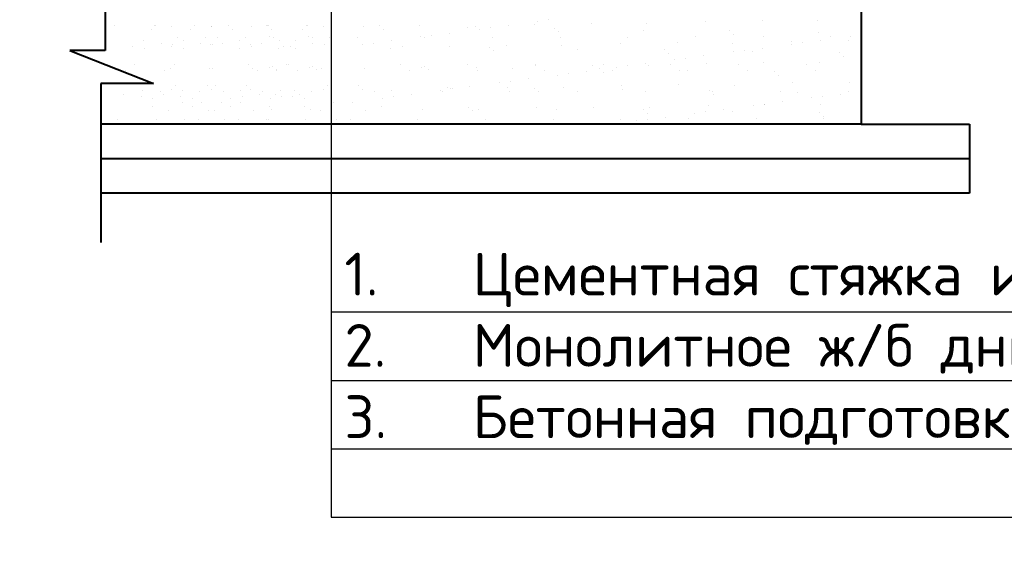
# Model space of a CAD drawing. Header units: millimetres. Extents: x -3143211 to -2549809, y 1060331 to 1394375.
# Tile 124 of 145: x -3028546 to -3022790, y 1304732 to 1307811. Entities that reach past the tile are written whole.
import ezdxf

# ---------------------------------------------------------------- set-up
doc = ezdxf.new("R2010")
doc.units = ezdxf.units.MM
doc.layers.add('РУССКИЙ', color=3, linetype='Continuous')
doc.layers.add('шрифт', color=1, linetype='Continuous')
doc.layers.add('Сплошная толстая', color=7, linetype='Continuous', lineweight=40)
doc.styles.get("Standard").update_dxf_attribs({"font": 'isocpeui.ttf'})
doc.styles.add('Times New Romans', font='times.ttf', dxfattribs={"height": 300})

msp = doc.modelspace()

# ---------------------------------------------------------------- linework, layer by layer
at = {"color": 0}
for p, q in [((-3025538.39779, 1307785.37396), (-3025538.39779, 1307785.37396)), ((-3025518.15521, 1307800.52322), (-3025518.15521, 1307800.52322)), ((-3025452.05062, 1307809.22605), (-3025452.05062, 1307809.22605)), ((-3024538.0729, 1307800.41419), (-3024538.0729, 1307800.41419)), ((-3024205.63883, 1307804.65447), (-3024205.63883, 1307804.65447)), ((-3023880.76144, 1307803.09629), (-3023880.76144, 1307803.09629)), ((-3027989.56203, 1307774.57402), (-3027989.56203, 1307774.57402)), ((-3027777.67685, 1307755.17501), (-3027777.67685, 1307755.17501)), ((-3027758.59607, 1307774.57402), (-3027758.59607, 1307774.57402)), ((-3027754.26829, 1307776.62499), (-3027754.26829, 1307776.62499)), ((-3027657.12796, 1307770.33374), (-3027657.12796, 1307770.33374)), ((-3027546.71089, 1307755.17501), (-3027546.71089, 1307755.17501)), ((-3027523.30233, 1307776.62499), (-3027523.30233, 1307776.62499)), ((-3027426.162, 1307770.33374), (-3027426.162, 1307770.33374)), ((-3027424.09465, 1307770.33374), (-3027424.09465, 1307770.33374)), ((-3027326.95432, 1307776.62499), (-3027326.95432, 1307776.62499)), ((-3027303.54577, 1307755.17501), (-3027303.54577, 1307755.17501)), ((-3027193.1287, 1307770.33374), (-3027193.1287, 1307770.33374)), ((-3027104.19005, 1307774.57402), (-3027104.19005, 1307774.57402)), ((-3027095.98836, 1307776.62499), (-3027095.98836, 1307776.62499)), ((-3027091.66058, 1307774.57402), (-3027091.66058, 1307774.57402)), ((-3027072.57981, 1307755.17501), (-3027072.57981, 1307755.17501)), ((-3026892.30487, 1307755.17501), (-3026892.30487, 1307755.17501)), ((-3026868.89631, 1307776.62499), (-3026868.89631, 1307776.62499)), ((-3026860.69462, 1307774.57402), (-3026860.69462, 1307774.57402)), ((-3026771.75598, 1307770.33374), (-3026771.75598, 1307770.33374)), ((-3026538.72268, 1307770.33374), (-3026538.72268, 1307770.33374)), ((-3026441.58235, 1307776.62499), (-3026441.58235, 1307776.62499)), ((-3026418.17379, 1307755.17501), (-3026418.17379, 1307755.17501)), ((-3026206.28861, 1307774.57402), (-3026206.28861, 1307774.57402)), ((-3026032.51185, 1307732.80688), (-3026032.51185, 1307732.80688)), ((-3025925.90718, 1307765.39572), (-3025925.90718, 1307765.39572)), ((-3025881.41123, 1307773.01585), (-3025881.41123, 1307773.01585)), ((-3025860.01035, 1307755.51713), (-3025860.01035, 1307755.51713)), ((-3025793.90577, 1307764.21997), (-3025793.90577, 1307764.21997)), ((-3025690.6567, 1307777.81297), (-3025690.6567, 1307777.81297)), ((-3025417.72276, 1307761.03044), (-3025417.72276, 1307761.03044)), ((-3025394.3142, 1307739.58045), (-3025394.3142, 1307739.58045)), ((-3024393.86317, 1307745.43588), (-3024393.86317, 1307745.43588)), ((-3024370.45461, 1307723.98589), (-3024370.45461, 1307723.98589)), ((-3023878.18801, 1307734.20661), (-3023878.18801, 1307734.20661)), ((-3027821.48365, 1307687.8008), (-3027821.48365, 1307687.8008)), ((-3027718.23458, 1307674.2078), (-3027718.23458, 1307674.2078)), ((-3027652.12999, 1307665.50497), (-3027652.12999, 1307665.50497)), ((-3027622.39488, 1307706.31192), (-3027622.39488, 1307706.31192)), ((-3027590.51769, 1307687.8008), (-3027590.51769, 1307687.8008)), ((-3027487.26862, 1307674.2078), (-3027487.26862, 1307674.2078)), ((-3027458.82774, 1307706.31192), (-3027458.82774, 1307706.31192)), ((-3027429.09262, 1307665.50497), (-3027429.09262, 1307665.50497)), ((-3027421.16403, 1307665.50497), (-3027421.16403, 1307665.50497)), ((-3027391.42892, 1307706.31192), (-3027391.42892, 1307706.31192)), ((-3027362.98804, 1307674.2078), (-3027362.98804, 1307674.2078)), ((-3027259.73897, 1307687.8008), (-3027259.73897, 1307687.8008)), ((-3027227.86178, 1307706.31192), (-3027227.86178, 1307706.31192)), ((-3027198.12666, 1307665.50497), (-3027198.12666, 1307665.50497)), ((-3027132.02208, 1307674.2078), (-3027132.02208, 1307674.2078)), ((-3027087.23748, 1307710.51105), (-3027087.23748, 1307710.51105)), ((-3027063.33155, 1307707.03051), (-3027063.33155, 1307707.03051)), ((-3027028.77301, 1307687.8008), (-3027028.77301, 1307687.8008)), ((-3026936.11167, 1307687.8008), (-3026936.11167, 1307687.8008)), ((-3026856.27152, 1307710.51105), (-3026856.27152, 1307710.51105)), ((-3026832.8626, 1307674.2078), (-3026832.8626, 1307674.2078)), ((-3026832.36559, 1307707.03051), (-3026832.36559, 1307707.03051)), ((-3026766.75802, 1307665.50497), (-3026766.75802, 1307665.50497)), ((-3026737.0229, 1307706.31192), (-3026737.0229, 1307706.31192)), ((-3026573.45576, 1307706.31192), (-3026573.45576, 1307706.31192)), ((-3026543.72064, 1307665.50497), (-3026543.72064, 1307665.50497)), ((-3026477.61606, 1307674.2078), (-3026477.61606, 1307674.2078)), ((-3026374.36699, 1307687.8008), (-3026374.36699, 1307687.8008)), ((-3026201.8655, 1307710.51105), (-3026201.8655, 1307710.51105)), ((-3026177.95957, 1307707.03051), (-3026177.95957, 1307707.03051)), ((-3026135.76091, 1307719.21388), (-3026135.76091, 1307719.21388)), ((-3025782.46339, 1307707.74911), (-3025782.46339, 1307707.74911)), ((-3025386.9672, 1307708.4677), (-3025386.9672, 1307708.4677)), ((-3024701.80119, 1307674.78105), (-3024701.80119, 1307674.78105)), ((-3024595.97483, 1307709.90488), (-3024595.97483, 1307709.90488)), ((-3024376.92381, 1307673.22287), (-3024376.92381, 1307673.22287)), ((-3024200.47865, 1307710.62348), (-3024200.47865, 1307710.62348)), ((-3024033.91037, 1307685.58099), (-3024033.91037, 1307685.58099)), ((-3024033.64112, 1307667.14109), (-3024033.64112, 1307667.14109)), ((-3023967.53654, 1307675.84392), (-3023967.53654, 1307675.84392)), ((-3023864.28747, 1307689.43692), (-3023864.28747, 1307689.43692)), ((-3023804.98246, 1307711.34207), (-3023804.98246, 1307711.34207)), ((-3023701.4763, 1307689.82127), (-3023701.4763, 1307689.82127)), ((-3023691.78598, 1307712.14717), (-3023691.78598, 1307712.14717)), ((-3027888.16523, 1307653.93106), (-3027888.16523, 1307653.93106)), ((-3027818.27704, 1307643.14243), (-3027818.27704, 1307643.14243)), ((-3027657.19927, 1307653.93106), (-3027657.19927, 1307653.93106)), ((-3027587.31109, 1307643.14243), (-3027587.31109, 1307643.14243)), ((-3027262.94557, 1307643.14243), (-3027262.94557, 1307643.14243)), ((-3027193.05739, 1307653.93106), (-3027193.05739, 1307653.93106)), ((-3027031.97961, 1307643.14243), (-3027031.97961, 1307643.14243)), ((-3027002.79325, 1307653.93106), (-3027002.79325, 1307653.93106)), ((-3026962.09143, 1307653.93106), (-3026962.09143, 1307653.93106)), ((-3026932.90507, 1307643.14243), (-3026932.90507, 1307643.14243)), ((-3026377.57359, 1307643.14243), (-3026377.57359, 1307643.14243)), ((-3026307.68541, 1307653.93106), (-3026307.68541, 1307653.93106)), ((-3026034.56015, 1307655.50054), (-3026034.56015, 1307655.50054)), ((-3025799.50098, 1307649.56578), (-3025799.50098, 1307649.56578)), ((-3025776.09243, 1307628.11579), (-3025776.09243, 1307628.11579)), ((-3025702.12608, 1307659.74082), (-3025702.12608, 1307659.74082)), ((-3025377.2487, 1307658.18265), (-3025377.2487, 1307658.18265)), ((-3024375.49627, 1307622.135), (-3024375.49627, 1307622.135)), ((-3024309.39168, 1307630.83784), (-3024309.39168, 1307630.83784)), ((-3024259.96623, 1307622.74195), (-3024259.96623, 1307622.74195)), ((-3024206.14261, 1307644.43083), (-3024206.14261, 1307644.43083)), ((-3023751.78181, 1307618.37667), (-3023751.78181, 1307618.37667)), ((-3025135.25703, 1307548.11063), (-3025135.25703, 1307548.11063)), ((-3024717.35141, 1307577.12892), (-3024717.35141, 1307577.12892)), ((-3024651.24683, 1307585.83175), (-3024651.24683, 1307585.83175)), ((-3024547.99776, 1307599.42475), (-3024547.99776, 1307599.42475)), ((-3024530.07274, 1307555.70757), (-3024530.07274, 1307555.70757)), ((-3024344.26466, 1307549.54781), (-3024344.26466, 1307549.54781)), ((-3024197.63867, 1307559.94785), (-3024197.63867, 1307559.94785)), ((-3023948.76847, 1307550.26641), (-3023948.76847, 1307550.26641)), ((-3023872.76129, 1307558.38967), (-3023872.76129, 1307558.38967)), ((-3023728.37325, 1307596.92668), (-3023728.37325, 1307596.92668)), ((-3027927.66041, 1307511.83633), (-3027927.66041, 1307511.83633)), ((-3027874.10506, 1307545.95485), (-3027874.10506, 1307545.95485)), ((-3027696.69445, 1307511.83633), (-3027696.69445, 1307511.83633)), ((-3027665.12812, 1307525.62712), (-3027665.12812, 1307525.62712)), ((-3027643.1391, 1307545.95485), (-3027643.1391, 1307545.95485)), ((-3027434.16216, 1307525.62712), (-3027434.16216, 1307525.62712)), ((-3027416.0945, 1307525.62712), (-3027416.0945, 1307525.62712)), ((-3027207.11756, 1307545.95485), (-3027207.11756, 1307545.95485)), ((-3027185.12854, 1307525.62712), (-3027185.12854, 1307525.62712)), ((-3027153.5622, 1307511.83633), (-3027153.5622, 1307511.83633)), ((-3027083.66043, 1307529.8674), (-3027083.66043, 1307529.8674)), ((-3027066.65119, 1307538.10112), (-3027066.65119, 1307538.10112)), ((-3027043.24263, 1307516.65113), (-3027043.24263, 1307516.65113)), ((-3027042.28844, 1307511.83633), (-3027042.28844, 1307511.83633)), ((-3026988.73308, 1307545.95485), (-3026988.73308, 1307545.95485)), ((-3026976.1516, 1307545.95485), (-3026976.1516, 1307545.95485)), ((-3026922.59624, 1307511.83633), (-3026922.59624, 1307511.83633)), ((-3026852.69447, 1307529.8674), (-3026852.69447, 1307529.8674)), ((-3026835.68523, 1307538.10112), (-3026835.68523, 1307538.10112)), ((-3026812.27667, 1307516.65113), (-3026812.27667, 1307516.65113)), ((-3026779.75614, 1307525.62712), (-3026779.75614, 1307525.62712)), ((-3026530.72252, 1307525.62712), (-3026530.72252, 1307525.62712)), ((-3026321.74558, 1307545.95485), (-3026321.74558, 1307545.95485)), ((-3026268.19022, 1307511.83633), (-3026268.19022, 1307511.83633)), ((-3026198.28845, 1307529.8674), (-3026198.28845, 1307529.8674)), ((-3026181.27921, 1307538.10112), (-3026181.27921, 1307538.10112)), ((-3026157.87065, 1307516.65113), (-3026157.87065, 1307516.65113)), ((-3025926.2494, 1307546.67345), (-3025926.2494, 1307546.67345)), ((-3025873.41107, 1307528.30923), (-3025873.41107, 1307528.30923)), ((-3025872.69404, 1307512.55492), (-3025872.69404, 1307512.55492)), ((-3025665.60405, 1307526.87184), (-3025665.60405, 1307526.87184)), ((-3025530.75321, 1307547.39204), (-3025530.75321, 1307547.39204)), ((-3025530.39763, 1307540.66735), (-3025530.39763, 1307540.66735)), ((-3025477.19785, 1307513.27351), (-3025477.19785, 1307513.27351)), ((-3025334.95712, 1307495.81959), (-3025334.95712, 1307495.81959)), ((-3025231.70805, 1307509.41258), (-3025231.70805, 1307509.41258)), ((-3025197.96356, 1307544.90763), (-3025197.96356, 1307544.90763)), ((-3025157.41962, 1307522.50656), (-3025157.41962, 1307522.50656)), ((-3025134.01107, 1307501.05657), (-3025134.01107, 1307501.05657)), ((-3025081.70167, 1307513.99211), (-3025081.70167, 1307513.99211)), ((-3025059.20656, 1307532.12284), (-3025059.20656, 1307532.12284)), ((-3024993.10197, 1307540.82567), (-3024993.10197, 1307540.82567)), ((-3024873.08618, 1307543.34945), (-3024873.08618, 1307543.34945)), ((-3024686.20548, 1307514.7107), (-3024686.20548, 1307514.7107)), ((-3024641.74446, 1307511.27728), (-3024641.74446, 1307511.27728)), ((-3024290.7093, 1307515.42929), (-3024290.7093, 1307515.42929)), ((-3024133.56003, 1307506.91201), (-3024133.56003, 1307506.91201)), ((-3023895.21311, 1307516.14788), (-3023895.21311, 1307516.14788)), ((-3025742.91685, 1307442.11067), (-3025742.91685, 1307442.11067)), ((-3025676.81226, 1307450.8135), (-3025676.81226, 1307450.8135)), ((-3025573.5632, 1307464.4065), (-3025573.5632, 1307464.4065)), ((-3025401.0617, 1307487.11675), (-3025401.0617, 1307487.11675)), ((-3024110.15148, 1307485.46202), (-3024110.15148, 1307485.46202)), ((-3024025.91022, 1307440.87437), (-3024025.91022, 1307440.87437)), ((-3023693.47615, 1307445.11465), (-3023693.47615, 1307445.11465)), ((-3027826.2772, 1307398.43581), (-3027826.2772, 1307398.43581)), ((-3027724.96351, 1307388.29105), (-3027724.96351, 1307388.29105)), ((-3027656.20176, 1307405.18647), (-3027656.20176, 1307405.18647)), ((-3027632.7932, 1307426.63645), (-3027632.7932, 1307426.63645)), ((-3027595.31124, 1307398.43581), (-3027595.31124, 1307398.43581)), ((-3027493.99755, 1307388.29105), (-3027493.99755, 1307388.29105)), ((-3027448.42941, 1307426.63645), (-3027448.42941, 1307426.63645)), ((-3027425.2358, 1307405.18647), (-3027425.2358, 1307405.18647)), ((-3027425.02086, 1307405.18647), (-3027425.02086, 1307405.18647)), ((-3027401.82724, 1307426.63645), (-3027401.82724, 1307426.63645)), ((-3027356.2591, 1307388.29105), (-3027356.2591, 1307388.29105)), ((-3027254.94541, 1307398.43581), (-3027254.94541, 1307398.43581)), ((-3027217.46345, 1307426.63645), (-3027217.46345, 1307426.63645)), ((-3027194.0549, 1307405.18647), (-3027194.0549, 1307405.18647)), ((-3027125.29314, 1307388.29105), (-3027125.29314, 1307388.29105)), ((-3027023.97945, 1307398.43581), (-3027023.97945, 1307398.43581)), ((-3026940.90522, 1307398.43581), (-3026940.90522, 1307398.43581)), ((-3026839.59154, 1307388.29105), (-3026839.59154, 1307388.29105)), ((-3026770.82978, 1307405.18647), (-3026770.82978, 1307405.18647)), ((-3026747.42122, 1307426.63645), (-3026747.42122, 1307426.63645)), ((-3026563.05744, 1307426.63645), (-3026563.05744, 1307426.63645)), ((-3026539.64888, 1307405.18647), (-3026539.64888, 1307405.18647)), ((-3026470.88713, 1307388.29105), (-3026470.88713, 1307388.29105)), ((-3026369.57344, 1307398.43581), (-3026369.57344, 1307398.43581)), ((-3026084.772, 1307397.10458), (-3026084.772, 1307397.10458)), ((-3026075.39094, 1307389.00964), (-3026075.39094, 1307389.00964)), ((-3026047.38227, 1307415.40718), (-3026047.38227, 1307415.40718)), ((-3026026.56, 1307410.79393), (-3026026.56, 1307410.79393)), ((-3026018.66741, 1307405.80742), (-3026018.66741, 1307405.80742)), ((-3025915.41834, 1307419.40042), (-3025915.41834, 1307419.40042)), ((-3025694.12593, 1307415.03421), (-3025694.12593, 1307415.03421)), ((-3025679.89476, 1307389.72823), (-3025679.89476, 1307389.72823)), ((-3025539.19785, 1307411.0419), (-3025539.19785, 1307411.0419)), ((-3025515.78929, 1307389.59191), (-3025515.78929, 1307389.59191)), ((-3025369.24855, 1307413.47603), (-3025369.24855, 1307413.47603)), ((-3025284.39857, 1307390.44682), (-3025284.39857, 1307390.44682)), ((-3025026.23511, 1307425.83415), (-3025026.23511, 1307425.83415)), ((-3025023.52268, 1307399.81262), (-3025023.52268, 1307399.81262)), ((-3024888.90238, 1307391.16541), (-3024888.90238, 1307391.16541)), ((-3024693.80104, 1307430.07443), (-3024693.80104, 1307430.07443)), ((-3024515.33826, 1307395.44734), (-3024515.33826, 1307395.44734)), ((-3024493.4062, 1307391.88401), (-3024493.4062, 1307391.88401)), ((-3024368.92365, 1307428.51625), (-3024368.92365, 1307428.51625)), ((-3024097.91001, 1307392.6026), (-3024097.91001, 1307392.6026)), ((-3023999.66309, 1307384.21807), (-3023999.66309, 1307384.21807)), ((-3023747.19396, 1307376.03045), (-3023747.19396, 1307376.03045)), ((-3023702.41383, 1307393.32119), (-3023702.41383, 1307393.32119)), ((-3027938.57715, 1307374.39433), (-3027938.57715, 1307374.39433)), ((-3027835.32808, 1307360.80133), (-3027835.32808, 1307360.80133)), ((-3027769.2235, 1307352.0985), (-3027769.2235, 1307352.0985)), ((-3027707.61119, 1307374.39433), (-3027707.61119, 1307374.39433)), ((-3027604.36212, 1307360.80133), (-3027604.36212, 1307360.80133)), ((-3027596.722, 1307329.38825), (-3027596.722, 1307329.38825)), ((-3027538.25754, 1307352.0985), (-3027538.25754, 1307352.0985)), ((-3027484.50061, 1307329.38825), (-3027484.50061, 1307329.38825)), ((-3027365.75605, 1307329.38825), (-3027365.75605, 1307329.38825)), ((-3027311.99912, 1307352.0985), (-3027311.99912, 1307352.0985)), ((-3027253.53465, 1307329.38825), (-3027253.53465, 1307329.38825)), ((-3027245.89453, 1307360.80133), (-3027245.89453, 1307360.80133)), ((-3027142.64546, 1307374.39433), (-3027142.64546, 1307374.39433)), ((-3027081.03316, 1307352.0985), (-3027081.03316, 1307352.0985)), ((-3027053.20517, 1307374.39433), (-3027053.20517, 1307374.39433)), ((-3027014.92857, 1307360.80133), (-3027014.92857, 1307360.80133)), ((-3026949.95611, 1307360.80133), (-3026949.95611, 1307360.80133)), ((-3026911.6795, 1307374.39433), (-3026911.6795, 1307374.39433)), ((-3026883.85152, 1307352.0985), (-3026883.85152, 1307352.0985)), ((-3026711.35003, 1307329.38825), (-3026711.35003, 1307329.38825)), ((-3026599.12863, 1307329.38825), (-3026599.12863, 1307329.38825)), ((-3026426.62714, 1307352.0985), (-3026426.62714, 1307352.0985)), ((-3026360.52255, 1307360.80133), (-3026360.52255, 1307360.80133)), ((-3026257.27349, 1307374.39433), (-3026257.27349, 1307374.39433)), ((-3024491.9297, 1307373.99735), (-3024491.9297, 1307373.99735)), ((-3024089.04911, 1307331.02437), (-3024089.04911, 1307331.02437)), ((-3023916.54762, 1307353.73462), (-3023916.54762, 1307353.73462)), ((-3023850.44303, 1307362.43745), (-3023850.44303, 1307362.43745)), ((-3027766.69014, 1307303.94252), (-3027766.69014, 1307303.94252)), ((-3027673.12827, 1307280.92051), (-3027673.12827, 1307280.92051)), ((-3027535.72418, 1307303.94252), (-3027535.72418, 1307303.94252)), ((-3027442.16231, 1307280.92051), (-3027442.16231, 1307280.92051)), ((-3027408.09434, 1307280.92051), (-3027408.09434, 1307280.92051)), ((-3027314.53248, 1307303.94252), (-3027314.53248, 1307303.94252)), ((-3027177.12838, 1307280.92051), (-3027177.12838, 1307280.92051)), ((-3027083.56652, 1307303.94252), (-3027083.56652, 1307303.94252)), ((-3027075.66027, 1307285.16079), (-3027075.66027, 1307285.16079)), ((-3026881.31816, 1307303.94252), (-3026881.31816, 1307303.94252)), ((-3026844.69431, 1307285.16079), (-3026844.69431, 1307285.16079)), ((-3026787.7563, 1307280.92051), (-3026787.7563, 1307280.92051)), ((-3026522.72237, 1307280.92051), (-3026522.72237, 1307280.92051)), ((-3026429.1605, 1307303.94252), (-3026429.1605, 1307303.94252)), ((-3026190.28829, 1307285.16079), (-3026190.28829, 1307285.16079)), ((-3025920.97607, 1307299.57724), (-3025920.97607, 1307299.57724)), ((-3025897.56752, 1307278.12725), (-3025897.56752, 1307278.12725)), ((-3025865.41091, 1307283.60261), (-3025865.41091, 1307283.60261)), ((-3025522.39747, 1307295.96073), (-3025522.39747, 1307295.96073)), ((-3025405.30091, 1307288.34796), (-3025405.30091, 1307288.34796)), ((-3025189.9634, 1307300.20101), (-3025189.9634, 1307300.20101)), ((-3024897.11648, 1307283.98268), (-3024897.11648, 1307283.98268)), ((-3024873.70793, 1307262.53269), (-3024873.70793, 1307262.53269)), ((-3024865.08602, 1307298.64283), (-3024865.08602, 1307298.64283)), ((-3024600.25791, 1307263.72245), (-3024600.25791, 1307263.72245)), ((-3024534.15332, 1307272.42529), (-3024534.15332, 1307272.42529)), ((-3024522.07258, 1307311.00095), (-3024522.07258, 1307311.00095)), ((-3024430.90426, 1307286.01828), (-3024430.90426, 1307286.01828)), ((-3024381.44132, 1307272.75341), (-3024381.44132, 1307272.75341)), ((-3024258.40276, 1307308.72854), (-3024258.40276, 1307308.72854)), ((-3024192.29818, 1307317.43137), (-3024192.29818, 1307317.43137)), ((-3024189.63851, 1307315.24123), (-3024189.63851, 1307315.24123)), ((-3023873.2569, 1307268.38813), (-3023873.2569, 1307268.38813)), ((-3023864.76113, 1307313.68306), (-3023864.76113, 1307313.68306)), ((-3027976.67369, 1307227.93398), (-3027976.67369, 1307227.93398)), ((-3027745.70773, 1307227.93398), (-3027745.70773, 1307227.93398)), ((-3027581.1775, 1307227.21538), (-3027581.1775, 1307227.21538)), ((-3027500.04511, 1307227.21538), (-3027500.04511, 1307227.21538)), ((-3027350.21154, 1307227.21538), (-3027350.21154, 1307227.21538)), ((-3027269.07915, 1307227.21538), (-3027269.07915, 1307227.21538)), ((-3027104.54892, 1307227.93398), (-3027104.54892, 1307227.93398)), ((-3027091.30171, 1307227.93398), (-3027091.30171, 1307227.93398)), ((-3026873.58297, 1307227.93398), (-3026873.58297, 1307227.93398)), ((-3026695.80553, 1307227.21538), (-3026695.80553, 1307227.21538)), ((-3026614.67313, 1307227.21538), (-3026614.67313, 1307227.21538)), ((-3026219.17695, 1307227.93398), (-3026219.17695, 1307227.93398)), ((-3025823.68076, 1307228.65257), (-3025823.68076, 1307228.65257)), ((-3025428.18458, 1307229.37116), (-3025428.18458, 1307229.37116)), ((-3025032.68839, 1307230.08975), (-3025032.68839, 1307230.08975)), ((-3024942.11306, 1307218.71637), (-3024942.11306, 1307218.71637)), ((-3024876.00847, 1307227.4192), (-3024876.00847, 1307227.4192)), ((-3024772.7594, 1307241.0122), (-3024772.7594, 1307241.0122)), ((-3024637.19221, 1307230.80835), (-3024637.19221, 1307230.80835)), ((-3024241.69602, 1307231.52694), (-3024241.69602, 1307231.52694)), ((-3023849.84834, 1307246.93814), (-3023849.84834, 1307246.93814)), ((-3023846.19984, 1307232.24553), (-3023846.19984, 1307232.24553)), ((-3023685.47599, 1307200.40803), (-3023685.47599, 1307200.40803))]:
    msp.add_line(p, q, dxfattribs=at)
at = {"color": 0, "lineweight": -2}
for p, q in [((-3024881.08634, 1307788.05607), (-3024881.08634, 1307788.05607)), ((-3025034.23526, 1307670.54077), (-3025034.23526, 1307670.54077)), ((-3025283.82582, 1307638.3365), (-3025283.82582, 1307638.3365)), ((-3024775.64139, 1307633.97122), (-3024775.64139, 1307633.97122)), ((-3024752.23284, 1307612.52123), (-3024752.23284, 1307612.52123)), ((-3024889.85291, 1307554.41867), (-3024889.85291, 1307554.41867)), ((-3024739.76084, 1307548.82922), (-3024739.76084, 1307548.82922))]:
    msp.add_line(p, q, dxfattribs=at)
at = {"layer": 'Сплошная толстая', "color": 0}
for p, q in [((-3028045.99802, 1308298.79866), (-3028045.99802, 1307630.60934)), ((-3023627.57326, 1308013.03618), (-3023627.57326, 1307200.20775)), ((-3028045.99802, 1307630.60934), (-3028251.94578, 1307630.60934)), ((-3028251.94578, 1307630.60934), (-3027764.67188, 1307436.81672)), ((-3027764.67188, 1307436.81672), (-3028072.17437, 1307436.81672)), ((-3028072.17437, 1307436.81672), (-3028072.17437, 1306507.97158)), ((-3023627.57326, 1307200.20775), (-3028072.17437, 1307200.20775)), ((-3023627.57326, 1307200.20775), (-3023147.79084, 1307200.20775)), ((-3023147.79084, 1307200.20775), (-3022993.3272, 1307200.20775)), ((-3022993.3272, 1307200.20775), (-3022993.3272, 1306797.44525)), ((-3028072.17437, 1306998.7751), (-3022993.3272, 1306998.8265)), ((-3022993.3272, 1306797.44525), (-3028072.17437, 1306797.44525))]:
    msp.add_line(p, q, dxfattribs=at)
at = {"layer": 'Сплошная толстая', "color": 0, "lineweight": -2}
for p, q in [((-3025205.96372, 1307789.61424), (-3025205.96372, 1307789.61424)), ((-3024902.04759, 1307749.80116), (-3024902.04759, 1307749.80116)), ((-3024991.47102, 1307709.18629), (-3024991.47102, 1307709.18629))]:
    msp.add_line(p, q, dxfattribs=at)
at = {"layer": 'шрифт', "color": 0}
for p, q in [((-3026725.68384, 1308536.15602), (-3026725.68384, 1304902.04784)), ((-3026725.68384, 1306102.04784), (-3017815.4991, 1306102.04784)), ((-3026725.68384, 1305702.04784), (-3017815.4991, 1305702.04784)), ((-3026725.68384, 1305302.04784), (-3017815.4991, 1305302.04784)), ((-3026725.68384, 1304902.04784), (-3017815.4991, 1304902.04784))]:
    msp.add_line(p, q, dxfattribs=at)

# ---------------------------------------------------------------- texts
at = {"char_height": 250, "attachment_point": 1}
for s, insert, width in [('\\pi288.75;{\\fISOCPEUR|b0|i0|c204|p34;Обмазочная битумная\\P\\pi13.75;гидроизоляция за 2-раза  }', (-3023044.82866, 1308585.07234), 4015), ('\\pi-750,l750,t750;{\\fISOCPEUR|b0|i0|c204|p34;1.^IЦементная стяжка из раствора М100 толщ 20мм.\\P2.^IМонолитное ж/б днище-300мм.\\P\\C0;3.^IБетонная подготовка толщ.100 мм В7,5}', (-3026647.53872, 1306448.57204), 8926.1001718)]:
    msp.add_mtext(s, dxfattribs=dict(at, insert=insert, width=width))
at = {"layer": 'РУССКИЙ', "color": 0, "insert": (-3080373.952, 1323902.79692), "char_height": 300, "width": 20366.9950558, "attachment_point": 1, "style": 'Times New Romans'}
msp.add_mtext('{\\T0.9;                          Характеристики района строительства:\\PПроект разработан для следующих условий строительства:\\PРасчетная зимняя температура воздух   -8 °C\\PСкоростной напор ветра             - 38кг/м2\\PВес снегового покрова               - 50кг/м2\\PСейсмичность площадки              - 7 баллов\\PКатегория грунтов по сейсмическим свойствам - III.\\PРасчетная сейсмичность площадки     - 8 баллов\\PГлубина промерзания грунта           -  0.30 м\\P                            Инженерно-геологические данные:}  \\P\\pi886.251,t12048.75;{\\LПервый инженерно-геологический элемент (ИГЭ-1)} – Лессовидные супеси, лёгкие,\\Pкоричневого цвета, твёрдых, высокопористые, просадочные, залегающие выше УПВ.\\PГрунты слоя развиты повсеместно в разрезе участка изысканий и залегают с поверхности под почвенно-растительным.\\PМощность грунтов элемента изменяется в диапазоне 10,0 м.\\PГрунты ИГЭ-1 на исследованном участке просадочные при бытовом давлении (от собственного веса).\\P\\pi600,tz;Тип грунтовых условий по просадочности согласно КМК 2.02.01-98 – II (второй).\\PСуммарная величина просадки от собственного веса грунта (при замочке её водой до\\Pполного водонасыщения) на вскрытую глубину от Ск-1 7,1см.{\\T0.9;\\PСо следующими характеристиками:\\P\\pi0;      Плотность  грунта = 1.64 т/м3; \\P      Уд.сцепление  = 5 кПа.\\P      Угол внутреннего трения  =23°.\\P}Подземные воды в период изысканий (май 2026 г) не вскрыты на глубинах 10,0м, от поверхности земли.\\P Подземные воды по содержанию сульфатов, согласно таблице 6 и 7 КМК 2.03.11-96, оценивается как слабоагрессивные к бетонам на портландцементе по ГОСТ 10178-85*, и неагрессивные к бетонам на сулфатостойких цементах по ГОСТ 22266-94, а также среднеагрессивные\\Pна арматуру железобетонных конструкции при периодическом смачивании.\\PВ соответствии с приложением 1 КМК 2.01.03-96 с учетом изменения № 1 сейсмичность района – 7 баллов с повторяемостью землетрясений 1 раз в 100 лет (н.п Бандихан).\\PКатегория грунтов по сейсмическим свойствам – III (третья). \\PОснованием под фундаменты будет служить грунтовая подушка из суглинки:Указания по производству работ:\\PОтрыть котлован по заданным размерам и отметкам.{\\A1;Полив водой уплотняемого грунта насыпей}.\\P  Подушку также отсыпать слоями - 30 см. {\\fISOCPEUR|b0|i0|c204|p34;\\C7;суглинки},  уплотнения послойна послойном укатками. После уплотнения на границе уплотненной толщи должны быть получены характеристики 1.65 т/м³. указанным на чертеже. \\PКотлован должен быть принят и освидетельствован специалистом инженером-геологом.', dxfattribs=at)

doc.saveas('drawing.dxf')
